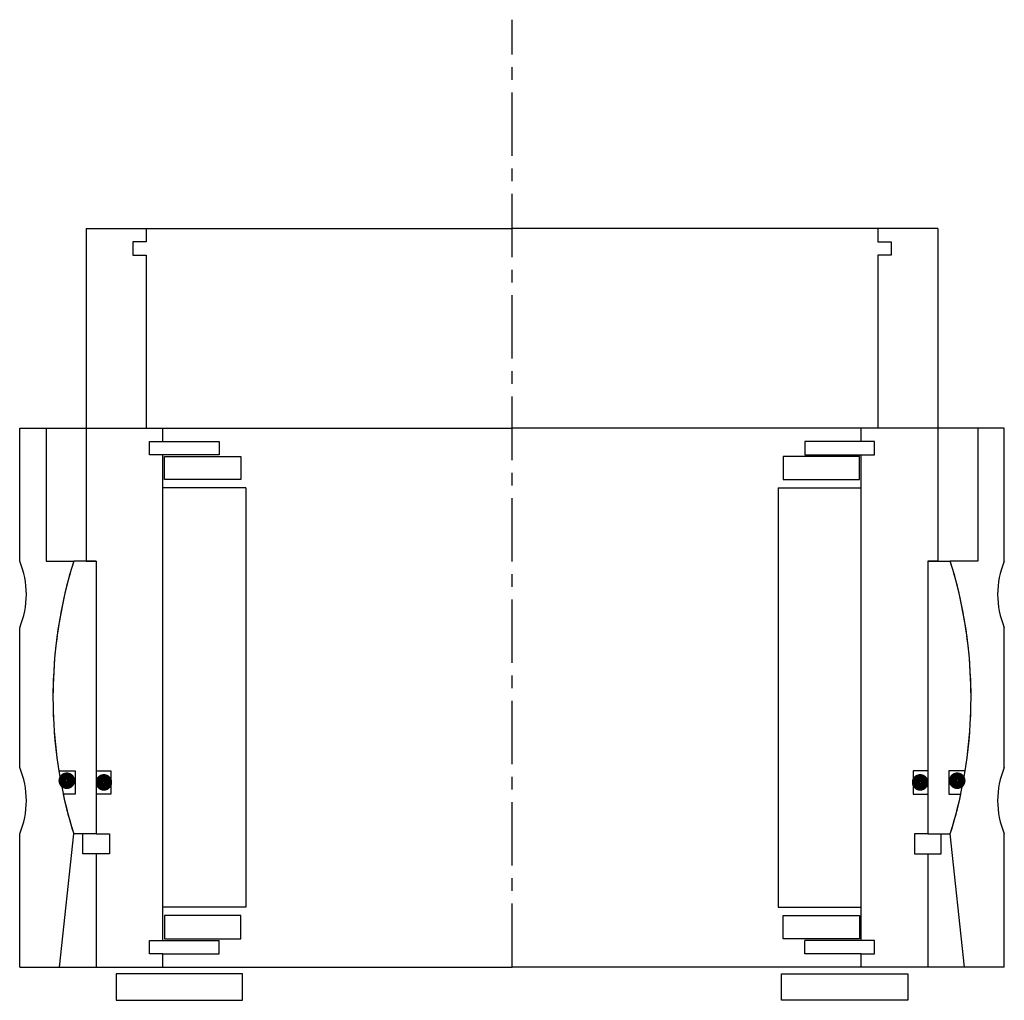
# Model space of a CAD drawing. Header units: millimetres. Extents: x -74 to 74, y -5 to 142.
import ezdxf

# ---------------------------------------------------------------- set-up
doc = ezdxf.new("R2010")
doc.units = ezdxf.units.MM
doc.header["$LTSCALE"] = 0.3
doc.header["$MEASUREMENT"] = 0
doc.linetypes.add('CENTER', pattern=[50.8, 31.75, -6.35, 6.35, -6.35])
doc.layers.get('0').update_dxf_attribs({"linetype": 'CONTINUOUS'})
doc.layers.add('Center', color=1, linetype='CENTER')

# ---------------------------------------------------------------- blocks, each defined once
blk = doc.blocks.new('innerhouse-4S080')
for p, q in [((-64, 70.5), (-55, 70.5)), ((-64, 70.5), (-64, 20.5)), ((-55, 70.5), (0, 70.5)), ((-55, 70.5), (-55, 68.5)), ((55, 70.5), (0, 70.5)), ((64, 70.5), (55, 70.5)), ((55, 70.5), (55, 68.5)), ((64, 70.5), (64, 20.5)), ((-57, 68.5), (-57, 66.5)), ((-55, 68.5), (-57, 68.5)), ((55, 68.5), (57, 68.5)), ((57, 68.5), (57, 66.5)), ((-57, 66.5), (-55, 66.5)), ((-55, 66.5), (-55, 40.5)), ((55, 66.5), (55, 40.5)), ((57, 66.5), (55, 66.5)), ((-55, 40.5), (-52.5, 40.5)), ((-52.5, 38.5), (-52.5, 40.5)), ((52.5, 38.5), (52.5, 40.5)), ((55, 40.5), (52.5, 40.5)), ((-54.5, 38.5), (-52.5, 38.5)), ((-54.5, 36.5), (-54.5, 38.5)), ((-52.5, 38.5), (-44, 38.5)), ((-44, 38.5), (-44, 36.5)), ((52.5, 38.5), (44, 38.5)), ((44, 38.5), (44, 36.5)), ((54.5, 38.5), (52.5, 38.5)), ((54.5, 36.5), (54.5, 38.5)), ((-44, 36.5), (-54.5, 36.5)), ((-52.5, -36.5), (-52.5, 36.5)), ((-52.25, 36.25), (-40.75, 36.25)), ((-52.25, 32.75), (-52.25, 36.25)), ((-40.75, 36.25), (-40.75, 32.75)), ((52.25, 36.25), (40.75, 36.25)), ((40.75, 36.25), (40.75, 32.75)), ((44, 36.5), (54.5, 36.5)), ((52.25, 32.75), (52.25, 36.25)), ((52.5, -36.5), (52.5, 36.5)), ((-40.75, 32.75), (-52.25, 32.75)), ((40.75, 32.75), (52.25, 32.75)), ((-40, 31.5), (-52.5, 31.5)), ((-40, 31.5), (-40, -31.5)), ((40, 31.5), (40, -31.5)), ((40, 31.5), (52.5, 31.5)), ((-62.5, 20.5), (-65.88, 20.5)), ((-64, 20.5), (-62.5, 20.5)), ((-62.5, 20.5), (-62.5, -20.5)), ((-62.5, 20.5), (-62.5, -11)), ((62.5, 20.5), (62.5, -11)), ((62.5, 20.5), (62.5, -20.5)), ((64, 20.5), (62.5, 20.5)), ((62.5, 20.5), (65.88, 20.5)), ((-68.12, -11), (-65.65, -11)), ((-65.65, -11), (-65.65, -14.5)), ((-62.5, -11), (-60.3, -11)), ((-60.3, -11), (-60.3, -14.5)), ((60.3, -11), (60.3, -14.5)), ((62.5, -11), (60.3, -11)), ((68.12, -11), (65.65, -11)), ((65.65, -11), (65.65, -14.5)), ((-65.65, -14.5), (-67.46, -14.5)), ((-62.5, -14.5), (-62.5, -20.5)), ((-60.3, -14.5), (-62.5, -14.5)), ((60.3, -14.5), (62.5, -14.5)), ((62.5, -14.5), (62.5, -20.5)), ((65.65, -14.5), (67.46, -14.5)), ((-62.5, -20.5), (-65.88, -20.5)), ((-64.5, -23.5), (-64.5, -20.5)), ((-62.5, -20.5), (-60.5, -20.5)), ((-60.5, -20.5), (-60.5, -23.5)), ((60.5, -20.5), (60.5, -23.5)), ((62.5, -20.5), (60.5, -20.5)), ((62.5, -20.5), (65.88, -20.5)), ((64.5, -23.5), (64.5, -20.5)), ((-62.5, -23.5), (-64.5, -23.5)), ((-62.5, -23.5), (-62.5, -40.5)), ((-60.5, -23.5), (-62.5, -23.5)), ((60.5, -23.5), (62.5, -23.5)), ((62.5, -23.5), (62.5, -40.5)), ((62.5, -23.5), (64.5, -23.5)), ((-40, -31.5), (-52.5, -31.5)), ((40, -31.5), (52.5, -31.5)), ((-40.75, -32.75), (-52.25, -32.75)), ((-52.25, -32.75), (-52.25, -36.25)), ((-40.75, -36.25), (-40.75, -32.75)), ((40.75, -32.75), (52.25, -32.75)), ((40.75, -36.25), (40.75, -32.75)), ((52.25, -32.75), (52.25, -36.25)), ((-54.5, -36.5), (-44, -36.5)), ((-54.5, -38.5), (-54.5, -36.5)), ((-52.25, -36.25), (-40.75, -36.25)), ((-44, -38.5), (-44, -36.5)), ((52.25, -36.25), (40.75, -36.25)), ((54.5, -36.5), (44, -36.5)), ((44, -38.5), (44, -36.5)), ((54.5, -38.5), (54.5, -36.5)), ((-52.5, -38.5), (-54.5, -38.5)), ((-52.5, -40.5), (-52.5, -38.5)), ((-52.5, -38.5), (-44, -38.5)), ((52.5, -38.5), (44, -38.5)), ((52.5, -40.5), (52.5, -38.5)), ((52.5, -38.5), (54.5, -38.5)), ((-62.5, -40.5), (-52.5, -40.5)), ((-52.5, -40.5), (0, -40.5)), ((52.5, -40.5), (0, -40.5)), ((62.5, -40.5), (52.5, -40.5)), ((-40.5, -41.5), (-59.5, -41.5)), ((-59.5, -41.5), (-59.5, -45.5)), ((-40.5, -45.5), (-40.5, -41.5)), ((40.5, -41.5), (59.5, -41.5)), ((40.5, -45.5), (40.5, -41.5)), ((59.5, -41.5), (59.5, -45.5)), ((-59.5, -45.5), (-40.5, -45.5)), ((59.5, -45.5), (40.5, -45.5))]:
    blk.add_line(p, q)
at = {"const_width": 1.2}
for points in [[(-66.27, -12.5, -1), (-67.57, -12.5, -1)], [(-60.7, -12.75, -1), (-62, -12.75, -1)], [(60.7, -12.75, 1), (62, -12.75, 1)], [(66.27, -12.5, 1), (67.57, -12.5, 1)]]:
    blk.add_lwpolyline(points, format="xyb", close=True, dxfattribs=at)
for start, end in [(162.7164, 189.1732), (350.8268, 17.2836), (192.1308, 197.2836), (342.7164, 347.8692)]:
    blk.add_arc((0, 0), 69, start, end)
at = {"layer": 'Center'}
blk.add_line((0, -40.5), (0, 101.87), dxfattribs=at)
blk = doc.blocks.new('house4S090')
for p, q in [((-74, 40.5), (-70, 40.5)), ((-74, 20.5), (-74, 40.5)), ((-70, 40.5), (0, 40.5)), ((-70, 40.5), (-70, 20.5)), ((70, 40.5), (0, 40.5)), ((70, 40.5), (70, 20.5)), ((74, 40.5), (70, 40.5)), ((74, 20.5), (74, 40.5)), ((-70, 20.5), (-65.88, 20.5)), ((70, 20.5), (65.88, 20.5)), ((-74, -10.5), (-74, 10.5)), ((74, -10.5), (74, 10.5)), ((-74, -40.5), (-74, -20.5)), ((-68, -40.5), (-65.88, -20.5)), ((68, -40.5), (65.88, -20.5)), ((74, -40.5), (74, -20.5)), ((-74, -40.5), (-68, -40.5)), ((-68, -40.5), (0, -40.5)), ((68, -40.5), (0, -40.5)), ((74, -40.5), (68, -40.5))]:
    blk.add_line(p, q)
for centre, radius, start, end in [((-86, 15.5), 13, 337.3801, 22.6199), ((0, 0), 69, 162.7164, 197.2836), ((0, 0), 69, 342.7164, 17.2836), ((86, 15.5), 13, 157.3801, 202.6199), ((-86, -15.5), 13, 337.3801, 22.6199), ((86, -15.5), 13, 157.3801, 202.6199)]:
    blk.add_arc(centre, radius, start, end)

msp = doc.modelspace()

# ---------------------------------------------------------------- block references
for name in ['innerhouse-4S080', 'house4S090']:
    msp.add_blockref(name, (0, 40.5))

doc.saveas('drawing.dxf')
